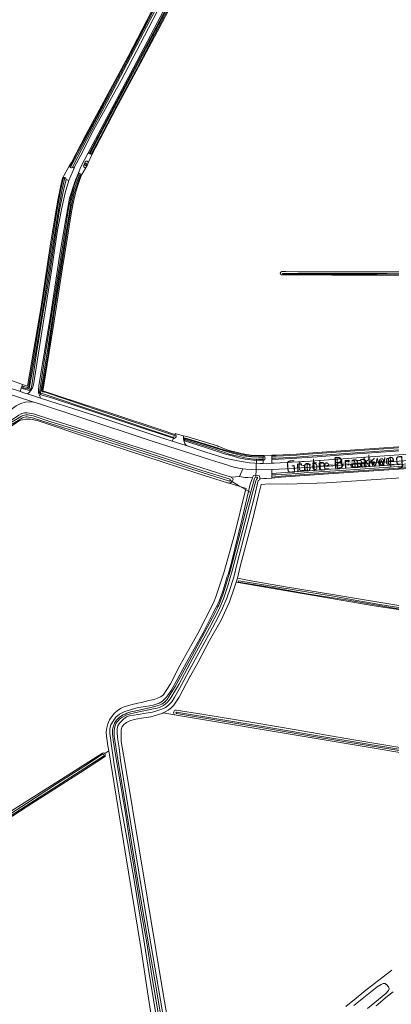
# Model space of a CAD drawing. Header units: metres. Extents: x 200031 to 204075, y 460125 to 464703.
# Tile 32 of 178: x 201380 to 201567, y 461994 to 462490. Entities that reach past the tile are written whole.
import ezdxf
from ezdxf.enums import TextEntityAlignment as Align

# ---------------------------------------------------------------- set-up
doc = ezdxf.new("R2010")
doc.units = ezdxf.units.M
doc.header["$LTSCALE"] = 2
for name, color, linetype, lineweight in [('B-WE-GR-BOUWLAND-GV', 253, 'Continuous', 13), ('B-WE-GR-GRAS-GV', 253, 'Continuous', 13), ('B-WE-KW-KUNSTWERK_DUIKER-G', 253, 'Continuous', 18), ('B-WE-OG-TERREIN_CULTUURSCHEIDING-GV', 253, 'Continuous', 18), ('B-WE-OG-TOPOGRAFIE-T18', 250, 'Continuous', 18), ('B-WE-OG-TOPOGRAFIE-T25_2000', 250, 'Continuous', 18), ('B-WE-OG-TOPOGRAFIE-T25_2500', 250, 'Continuous', 18), ('B-WE-OG-WATER_SLOOT-GV', 253, 'Continuous', 18), ('B-WE-VH-ONVERHARD-GV', 253, 'Continuous', 18), ('B-WE-VH-VERHARDING_ASFALT-GV', 253, 'Continuous', 18), ('B-WE-VH-VERHARDING_HALFVERHARDING-GV', 253, 'Continuous', 18), ('N-WE-KG-BEHEERGRENS-G', 170, 'KG-BG', 35)]:
    doc.layers.add(name, color=color, linetype=linetype, lineweight=lineweight)
doc.styles.add('NLCS-ISO-M1000-T18', font='NLCS-ISO.ttf', dxfattribs={"height": 1.8})
doc.styles.add('NLCS-ISO-M2000-T25', font='NLCS-ISO.ttf', dxfattribs={"height": 5})
doc.styles.add('NLCS-ISO-M2500-T25', font='NLCS-ISO.ttf', dxfattribs={"height": 6.25})
doc.linetypes.add('KG-BG', pattern='A,5.5,-2,[4,NLCS.SHX,S=1,R=0,X=0,Y=0],-2', length=9.5)

msp = doc.modelspace()

# ---------------------------------------------------------------- linework, layer by layer
at = {"layer": 'B-WE-GR-BOUWLAND-GV', "flags": 128}
for points in [[(201457.07, 462499.587), (201440.745, 462468.577), (201428.141, 462445.216), (201415.959, 462422.028), (201414.205, 462417.942), (201413.937, 462417.318), (201413.655, 462416.734), (201413.15, 462415.898), (201410.911, 462412.194), (201410.798, 462412.008), (201410.221, 462410.045), (201408.842, 462406.14), (201408.155, 462403.848), (201407.337, 462400.693), (201406.406, 462396.852), (201405.594, 462392.324), (201403.612, 462379.508), (201401.288, 462365.09), (201396.363, 462333.904), (201391.669, 462304.943), (201391.4, 462303.281)], [(201659.793, 462360.585), (201610.084, 462360.886), (201580.548, 462361.204), (201559.6, 462361.424), (201536.788, 462361.41), (201511.467, 462361.482)], [(201511.667, 462363.197), (201513.766, 462363.2), (201573.596, 462363.075), (201619.27, 462362.856), (201669.348, 462362.575), (201717.894, 462362.294), (201760.265, 462362.2), (201767.152, 462362.233)], [(201391.899, 462302.822), (201399.454, 462300.361), (201427.583, 462291.105), (201450.903, 462283.427), (201457.777, 462280.986), (201458.003, 462281.583), (201459.584, 462281.052), (201462.249, 462280.409), (201463.918, 462280.006), (201479.327, 462275.264), (201479.459, 462275.224), (201480.491, 462274.747), (201481.12, 462274.457), (201481.402, 462274.327), (201485.138, 462272.982), (201490.069, 462271.787), (201492.908, 462271.04), (201496.046, 462270.591), (201499.633, 462270.441), (201501.725, 462270.441), (201502.349, 462270.481), (201506.663, 462270.564), (201508.749, 462270.604), (201512.335, 462270.753), (201515.324, 462270.89), (201519.06, 462271.189), (201522.646, 462271.488), (201548.499, 462273.281), (201592.284, 462276.27)]]:
    msp.add_lwpolyline(points, dxfattribs=at)
at = {"layer": 'B-WE-GR-BOUWLAND-GV'}
for points in [[(201511.467, 462361.482, -0.8315341), (201511.667, 462363.197)], [(201391.4, 462303.281, 0.3761035), (201391.899, 462302.822)]]:
    msp.add_lwpolyline(points, format="xyb", dxfattribs=at)
at = {"layer": 'B-WE-GR-GRAS-GV', "flags": 128}
for points in [[(201381.118, 462306.215), (201383.63, 462305.384), (201390.484, 462345.536), (201395.184, 462377.22), (201398.703, 462398.344), (201400.348, 462406.658), (201401.253, 462410.26), (201404.824, 462416.677), (201405.718, 462418.215), (201412.965, 462432.124), (201434.252, 462471.655), (201453.205, 462508.431), (201453.448, 462508.904), (201443.392, 462518.541), (201425.81, 462535.332), (201407.664, 462552.85), (201396.317, 462563.937), (201382.214, 462577.516), (201369.127, 462590.058), (201358.637, 462600.056)], [(201221.37, 462332.542), (201220.562, 462325.749), (201221.811, 462325.798), (201228.145, 462325.69), (201276.212, 462327.554), (201285.494, 462327.854), (201295.656, 462328.003), (201301.834, 462328.003), (201309.772, 462327.105), (201318.366, 462326.05), (201325.434, 462324.546), (201335.032, 462321.697), (201375.581, 462308.321), (201381.118, 462306.215)], [(201484.255, 462256.707), (201469.469, 462261.377), (201416.056, 462278.901), (201388.553, 462288.028), (201385.148, 462288.838), (201382.557, 462288.676), (201379.527, 462288.009), (201373.354, 462283.745), (201328.358, 462254.892), (201259.465, 462210.124), (201209.056, 462178.438), (201101.682, 462108.645), (201092.412, 462102.62), (201077.033, 462092.623), (201076.292, 462092.154), (201077.307, 462090.551), (201078.571, 462088.554)], [(201608.503, 462266.067), (201532.721, 462261.039), (201511.352, 462259.512), (201506.579, 462259.047), (201503.989, 462258.794), (201502.691, 462258.869), (201500.544, 462259.006), (201500.562, 462258.785), (201500.564, 462258.2), (201499.774, 462257.854), (201497.947, 462249.697), (201488.993, 462215.552), (201487.574, 462209.032), (201486.823, 462207.05), (201485.736, 462203.401), (201484.035, 462198.477), (201481.784, 462193.414), (201479.668, 462188.97), (201476.696, 462183.595), (201465.014, 462162.06), (201460.984, 462154.48), (201457.705, 462148.415), (201456.268, 462146.244), (201454.692, 462144.622), (201453.149, 462143.412), (201451.296, 462142.512), (201449.269, 462141.782), (201446.59, 462141.05), (201443.153, 462140.487), (201439.269, 462139.923), (201434.974, 462139.116), (201433.462, 462138.629), (201432.056, 462137.627), (201430.891, 462136.522), (201430, 462135.556), (201429.077, 462134.143), (201428.739, 462132.629), (201428.747, 462130.325), (201429.069, 462126.99), (201429.702, 462123.038), (201430.413, 462116.679), (201435.688, 462084.752), (201443.741, 462035.985), (201452.665, 461984.092)], [(201448.277, 461988.838), (201444.793, 462010.315), (201441.345, 462031.415), (201437.498, 462055.257), (201434.216, 462074.868), (201430.669, 462094.137), (201427.115, 462115.841), (201425.882, 462124.056), (201425.352, 462127.94), (201425.137, 462130.277), (201425.093, 462132.718), (201425.637, 462134.577), (201426.696, 462136.507), (201428.064, 462138.575), (201430.018, 462140.095), (201432.593, 462141.377), (201436.062, 462142.422), (201439.394, 462143.328), (201443.244, 462143.926), (201446.921, 462144.628), (201449.909, 462145.533), (201451.556, 462146.536), (201453.681, 462148.504), (201455.972, 462152.02), (201459.252, 462157.946), (201463.761, 462166.113), (201472.132, 462181.033), (201477.081, 462191.127), (201479.848, 462196.227), (201481.618, 462201.082), (201482.774, 462204.697), (201483.488, 462207.003), (201484.201, 462209.344), (201484.644, 462210.515), (201486.103, 462215.885), (201491.594, 462237.913), (201495.723, 462255.947), (201496.85, 462259.207), (201494.536, 462259.341), (201493.124, 462259.423), (201490.335, 462259.852), (201486.264, 462259.562)], [(201455.612, 461977.569), (201451.815, 462000), (201448.196, 462021.386), (201439.895, 462072.078), (201433.32, 462111.703), (201430.86, 462126.309), (201430.713, 462128.853), (201430.706, 462130.676), (201430.735, 462132.189), (201431.109, 462133.394), (201432.101, 462134.773), (201433.438, 462135.775), (201435.12, 462136.675), (201437.353, 462137.337), (201441.065, 462137.935), (201445.704, 462138.64), (201449.002, 462139.649), (201451.75, 462140.587), (201451.872, 462140.652), (201452.985, 462141.245), (201454.53, 462142.008), (201455.696, 462142.94), (201456.089, 462143.32), (201457.375, 462144.563), (201459.974, 462148.527), (201465.606, 462159.142), (201465.677, 462159.277), (201469.572, 462166.237), (201475.31, 462177.09), (201481.084, 462187.325), (201485.314, 462196.728), (201487.696, 462203.614), (201488.742, 462206.621), (201489.397, 462208.503), (201490.921, 462215.077), (201496.686, 462237.141), (201499.904, 462250.461), (201501.306, 462255.855), (201505.504, 462256.121), (201514.525, 462255.966), (201534.087, 462256.73), (201604.32, 462261.365)], [(201430.73, 462143.021), (201431.766, 462143.551), (201435.641, 462144.724), (201439.146, 462145.528), (201441.07, 462145.913), (201444.712, 462146.82), (201447.392, 462147.415), (201449.143, 462148.04), (201450.654, 462148.733), (201451.957, 462149.667), (201455.685, 462155.32), (201460.328, 462164.553), (201469.382, 462180.611), (201477.234, 462196.183), (201478.53, 462199.248), (201482.544, 462211.264), (201488.077, 462231.126), (201493.284, 462252.224), (201493.658, 462253.738), (201484.576, 462256.606)], [(201484.576, 462256.606), (201493.658, 462253.738), (201493.284, 462252.224), (201488.077, 462231.126), (201482.544, 462211.264), (201478.53, 462199.248), (201477.234, 462196.183), (201469.382, 462180.611), (201460.328, 462164.553), (201455.685, 462155.32), (201451.957, 462149.667), (201450.654, 462148.733), (201449.143, 462148.04), (201447.392, 462147.415), (201444.712, 462146.82), (201441.07, 462145.913), (201439.146, 462145.528), (201435.641, 462144.724), (201431.766, 462143.551), (201430.73, 462143.021)], [(201558.233, 462194.693), (201488.742, 462206.621), (201487.696, 462203.614), (201485.314, 462196.728), (201481.084, 462187.325), (201475.31, 462177.09), (201469.572, 462166.237), (201465.677, 462159.277), (201465.606, 462159.142), (201459.974, 462148.527), (201457.375, 462144.563), (201456.089, 462143.32), (201455.696, 462142.94), (201454.53, 462142.008), (201452.985, 462141.245), (201451.872, 462140.652), (201457.7, 462139.675)], [(201589.224, 462189.989), (201558.233, 462194.693)], [(201670.6, 462104), (201457.7, 462139.675), (201451.872, 462140.652), (201451.75, 462140.587), (201449.002, 462139.649), (201445.704, 462138.64), (201441.065, 462137.935), (201437.353, 462137.337), (201435.12, 462136.675), (201433.438, 462135.775), (201432.101, 462134.773), (201431.109, 462133.394), (201430.735, 462132.189), (201430.706, 462130.676), (201430.713, 462128.853), (201430.86, 462126.309), (201433.32, 462111.703), (201439.895, 462072.078), (201448.196, 462021.386), (201451.815, 462000), (201455.612, 461977.569)], [(201458.406, 462142.101), (201471.393, 462140.024), (201497.065, 462135.745), (201518.846, 462132.102), (201543.866, 462127.798), (201569.158, 462123.518)], [(201423.334, 462128.934), (201424.128, 462124.015), (201424.543, 462121.474), (201432.851, 462070.608), (201440.803, 462021.359), (201444.121, 462000), (201449.149, 461967.641), (201453.328, 461943.757), (201437.626, 461935.438), (201418.684, 461925.165), (201394.608, 461912.66), (201363.276, 461895.625)], [(201422.506, 462120.158), (201424.543, 462121.474), (201424.128, 462124.015), (201423.334, 462128.934)], [(201170.9, 461957.569), (201170.257, 461957.152), (201174.183, 461951.34), (201252.119, 461835.952), (201266.383, 461843.525), (201291.941, 461857.344), (201334.303, 461879.953), (201363.276, 461895.625), (201394.608, 461912.66), (201418.684, 461925.165), (201437.626, 461935.438), (201453.328, 461943.757), (201449.149, 461967.641), (201444.121, 462000), (201440.803, 462021.359), (201432.851, 462070.608), (201424.543, 462121.474)], [(201424.543, 462121.474), (201422.506, 462120.158)], [(201422.355, 462118.566), (201410.338, 462110.632), (201385.853, 462094.931), (201379.648, 462090.983), (201354.859, 462074.918), (201350.657, 462072.065), (201326.988, 462057.223), (201304.993, 462042.834), (201284.007, 462029.785), (201270.738, 462021.086), (201258.536, 462013.393), (201245.338, 462004.619), (201233.241, 461996.881), (201218.85, 461987.747), (201205.594, 461979.291), (201191.895, 461970.472), (201177.699, 461961.387), (201172.327, 461957.746)], [(201344.207, 462071.427), (201421.392, 462120.401)], [(201567.113, 462010.851), (201562.655, 462007.567), (201558.403, 462004.251), (201553.122, 462000.105), (201552.995, 462000), (201549.18, 461996.824), (201543.933, 461992.678)], [(201543.933, 461992.678), (201549.18, 461996.824), (201552.995, 462000), (201553.122, 462000.105), (201558.403, 462004.251), (201562.655, 462007.567), (201567.113, 462010.851)], [(201547.871, 461993.188), (201552.966, 461997.197), (201559.74, 462002.575), (201561.757, 462003.742), (201562.783, 462004.233), (201563.632, 462004.155), (201564.339, 462003.588), (201564.425, 462003.668), (201565.419, 462002.557), (201565.381, 462002.522), (201565.688, 462001.59), (201565.454, 462000.707), (201563.977, 461999.173), (201554.772, 461991.594)], [(201559.14, 461992.9), (201564.912, 461997.842), (201564.956, 461997.798), (201567.795, 461999.967)]]:
    msp.add_lwpolyline(points, dxfattribs=at)
msp.add_lwpolyline([(201582.714, 462192.819), (201589.531, 462191.726), (201590.982, 462191.493), (201604.491, 462189.324), (201604.693, 462189.291), (201613.932, 462197.014), (201622.77, 462195.678), (201638.368, 462212.922), (201650.278, 462211.294), (201656.921, 462261.683), (201657.261, 462264.261), (201620.198, 462262.413), (201604.32, 462261.365), (201534.087, 462256.73), (201514.525, 462255.966), (201505.504, 462256.121), (201501.306, 462255.855), (201499.904, 462250.461), (201496.686, 462237.141), (201490.921, 462215.077), (201489.397, 462208.503), (201495.316, 462207.425), (201513.519, 462204.224), (201537.26, 462200.356)], close=True, dxfattribs=at)
at = {"layer": 'B-WE-GR-GRAS-GV'}
for points in [[(201484.576, 462256.606, -0.0392177), (201484.255, 462256.707)], [(201487.115, 462258.46, -0.455976), (201484.576, 462256.606)], [(201486.264, 462259.562, -0.1074133), (201487.115, 462258.46)], [(201423.334, 462128.934, -0.2957321), (201430.73, 462143.021)], [(201430.73, 462143.021, 0.2957321), (201423.334, 462128.934)], [(201457.7, 462139.675, -0.6843554), (201458.406, 462142.101)], [(201421.392, 462120.401, -0.2967169), (201422.506, 462120.158)], [(201422.506, 462120.158, -0.4657947), (201422.355, 462118.566)]]:
    msp.add_lwpolyline(points, format="xyb", dxfattribs=at)
at = {"layer": 'B-WE-KW-KUNSTWERK_DUIKER-G', "flags": 128}
for points in [[(201498.95, 462268.659), (201498.746, 462263.962), (201498.542, 462259.264)], [(201485.482, 462257.951), (201490.419, 462254.979), (201495.017, 462252.21), (201495.361, 462252.013)]]:
    msp.add_lwpolyline(points, dxfattribs=at)
at = {"layer": 'B-WE-OG-TERREIN_CULTUURSCHEIDING-GV', "flags": 128}
for points in [[(201477.779, 462529.524), (201486.716, 462533.082), (201501.491, 462538.669), (201506.703, 462540.454), (201506.134, 462542.096), (201501.152, 462539.599), (201493.392, 462536.647), (201486.524, 462534.009), (201479.793, 462531.371), (201473.958, 462528.564), (201469.293, 462525.108), (201466.074, 462521.52), (201463.616, 462516.731), (201455.966, 462502.26), (201436.944, 462465.912), (201416.452, 462427.391), (201414.207, 462423.045), (201414.741, 462422.731), (201427.288, 462446.55), (201440.703, 462471.747), (201446.872, 462483.443)], [(201466.288, 462529.493), (201462.205, 462521.771), (201454.884, 462508.029), (201445.208, 462489.726), (201433.878, 462468.175), (201423.717, 462448.888), (201413.509, 462429.791), (201406.27, 462415.806)], [(201446.872, 462483.443), (201456.283, 462501.398), (201465.631, 462518.754)], [(201406.27, 462415.806), (201407.045, 462415.345), (201407.449, 462416.285), (201410.489, 462421.867), (201417.01, 462434.821), (201430.777, 462459.596), (201442.49, 462482.094), (201455.808, 462507.831)], [(201383.889, 462303.318), (201380.476, 462304.382), (201379.903, 462302.686), (201382.238, 462301.916), (201383.614, 462301.478), (201384.344, 462302.068), (201385.269, 462303.137), (201386.226, 462304.585), (201386.634, 462306.099), (201391.373, 462335.931), (201395.777, 462363.595), (201398.763, 462384.135), (201400.788, 462394.528), (201402.649, 462402.96), (201404.498, 462409.035), (201403.104, 462409.561), (201401.538, 462403.423), (201399.557, 462393.248), (201397.481, 462380.33), (201394.34, 462359.099), (201391.255, 462340.79), (201388.07, 462320.931), (201385.802, 462305.746), (201385.232, 462304.057)], [(201389.667, 462302.444), (201389.762, 462303.418), (201392.236, 462318.97), (201402.69, 462384.996), (201404.24, 462395.004), (201405.605, 462401.186), (201407.015, 462406.276), (201408.652, 462410.76), (201409.647, 462412.859), (201409.325, 462413.034), (201407.408, 462408.445), (201404.722, 462400.148), (201402.803, 462388.793), (201399.808, 462370.969), (201395.241, 462340.828), (201389.386, 462305.766), (201389.085, 462303.357), (201389.159, 462301.879), (201389.61, 462300.849), (201389.957, 462299.99), (201390.153, 462299.395), (201394.813, 462297.911), (201418.087, 462290.43), (201452.344, 462279.07), (201456.496, 462277.705)], [(201456.496, 462277.705), (201457.087, 462279.221), (201443.677, 462283.573), (201411.063, 462294.501), (201396.21, 462299.285), (201390.576, 462301.104)], [(201383.464, 462291.979), (201386.627, 462291.367), (201395.411, 462288.637), (201411.564, 462283.55), (201430.209, 462277.377), (201446.86, 462272.101), (201463.468, 462266.72), (201483.551, 462260.383), (201486.264, 462259.562), (201490.335, 462259.852), (201492.035, 462263.752), (201491.018, 462263.84), (201488.23, 462264.414), (201486.303, 462264.854), (201483.927, 462265.671), (201480.209, 462266.861), (201475.837, 462268.22), (201470.535, 462269.886), (201446.4, 462277.672), (201409.974, 462289.816), (201390.088, 462296.28), (201386.845, 462297.286), (201384.71, 462297.468), (201382.51, 462297.35), (201380.281, 462296.697), (201377.89, 462295.476)], [(201100.31, 462112.185), (201108.293, 462117.34), (201130.764, 462131.722), (201133.158, 462133.241), (201133.827, 462133.666), (201135.994, 462134.966), (201140.501, 462137.566), (201148.216, 462142.854), (201153.07, 462145.975), (201170.84, 462157.243), (201198.404, 462174.752), (201215.913, 462185.934), (201224.407, 462191.387), (201269.655, 462220.433), (201270.797, 462220.983), (201271.996, 462221.56), (201296.786, 462237.943), (201377.052, 462289.344), (201379.218, 462290.852), (201380.786, 462291.62)], [(201463.151, 462279.233), (201463.829, 462279.07), (201479.37, 462274.288), (201480.629, 462273.799), (201481.745, 462273.479), (201488.757, 462271.643), (201494.945, 462270.345), (201502.349, 462270.07), (201502.349, 462270.481), (201501.725, 462270.441), (201499.633, 462270.441), (201496.046, 462270.591), (201492.908, 462271.04), (201490.069, 462271.787), (201485.138, 462272.982), (201481.402, 462274.327), (201481.12, 462274.457), (201480.491, 462274.747), (201479.459, 462275.224), (201479.327, 462275.264), (201463.918, 462280.006), (201462.249, 462280.409)], [(201708.491, 462282.38), (201699.934, 462281.708), (201683.592, 462280.466), (201658.2, 462278.601), (201638.801, 462277.404), (201623.22, 462276.404), (201600.737, 462274.781), (201578.785, 462273.284), (201561.591, 462272.038), (201542.531, 462270.691), (201529.421, 462269.844), (201516.754, 462268.876), (201506.663, 462268.365), (201506.663, 462266.493), (201507.789, 462266.514), (201525.942, 462267.509), (201565.753, 462270.405), (201619.797, 462274.076), (201667.791, 462277.415), (201685.462, 462278.632), (201700.971, 462279.601), (201701.504, 462279.631), (201701.486, 462280.031), (201705.515, 462280.259)], [(201487.949, 462269.866), (201483.358, 462271.173), (201473.806, 462274.35), (201462.648, 462277.794)], [(201463.493, 462275.405), (201473.346, 462272.166), (201483.709, 462268.868), (201490.385, 462267.585), (201495.374, 462266.71), (201500.774, 462266.385), (201502.349, 462266.414), (201502.349, 462268.108), (201498.765, 462268.085)], [(201705.154, 462276.277), (201702.29, 462276.162), (201701.706, 462276.17), (201701.697, 462276.539), (201699.308, 462276.39), (201698.125, 462276.322), (201667.63, 462274.388), (201609.564, 462270.221), (201556.207, 462266.553), (201523.925, 462264.407), (201513.577, 462263.716), (201506.872, 462263.45), (201506.579, 462263.439), (201506.579, 462261.39)], [(201506.579, 462261.39), (201536.432, 462263.569), (201568.442, 462265.667), (201599.697, 462267.868), (201631.112, 462269.953), (201663.463, 462272.189), (201690.569, 462274.115), (201703.677, 462274.896)]]:
    msp.add_lwpolyline(points, dxfattribs=at)
at = {"layer": 'B-WE-OG-TERREIN_CULTUURSCHEIDING-GV'}
for points in [[(201385.232, 462304.057, -0.3710596), (201383.889, 462303.318)], [(201390.576, 462301.104, -0.3132997), (201389.667, 462302.444)], [(201380.786, 462291.62, -0.130918), (201383.464, 462291.979)], [(201462.249, 462280.409, 0.2169337), (201463.493, 462275.405)], [(201462.648, 462277.794, -0.8842153), (201463.151, 462279.233)], [(201498.765, 462268.085, -0.0642798), (201487.949, 462269.866)]]:
    msp.add_lwpolyline(points, format="xyb", dxfattribs=at)
at = {"layer": 'B-WE-OG-WATER_SLOOT-GV', "flags": 128}
for points in [[(201465.578, 462529.655), (201461.953, 462522.875), (201454.438, 462509.014), (201446.867, 462494.521), (201439.982, 462481.166), (201433.244, 462468.234), (201423.531, 462449.988), (201414.974, 462433.991), (201407.302, 462419.485), (201405.669, 462416.43)], [(201405.669, 462416.43), (201407.302, 462419.485), (201414.974, 462433.991), (201423.531, 462449.988), (201433.244, 462468.234), (201439.982, 462481.166), (201446.867, 462494.521), (201454.438, 462509.014), (201461.953, 462522.875), (201465.578, 462529.655)], [(201406.27, 462415.806), (201413.509, 462429.791), (201423.717, 462448.888), (201433.878, 462468.175), (201445.208, 462489.726), (201454.884, 462508.029), (201462.205, 462521.771), (201466.288, 462529.493)], [(201415.374, 462423.064), (201427.259, 462445.686), (201439.863, 462469.047), (201456.186, 462500.055), (201462.713, 462512.258), (201465.493, 462517.209)], [(201465.493, 462517.209), (201462.713, 462512.258), (201456.186, 462500.055), (201439.863, 462469.047), (201427.259, 462445.686), (201415.374, 462423.064)], [(201415.903, 462422.688), (201421.777, 462433.71), (201428.482, 462446.569), (201438.998, 462466), (201447.749, 462482.823), (201454.198, 462494.939), (201461.738, 462509.239), (201466.334, 462517.645)], [(201466.334, 462517.645), (201461.738, 462509.239), (201454.198, 462494.939), (201447.749, 462482.823)], [(201453.8, 462509.584), (201453.701, 462509.394), (201453.448, 462508.904), (201453.205, 462508.431), (201434.252, 462471.655), (201412.965, 462432.124), (201405.718, 462418.215), (201404.824, 462416.677)], [(201405.284, 462416.734), (201409.011, 462423.82), (201418.305, 462440.995), (201425.119, 462453.909), (201431.702, 462466.266), (201439.315, 462480.743), (201445.766, 462493.35), (201453.165, 462507.517), (201453.806, 462508.852)], [(201453.806, 462508.852), (201453.165, 462507.517), (201445.766, 462493.35), (201439.315, 462480.743), (201431.702, 462466.266), (201425.119, 462453.909), (201418.305, 462440.995), (201409.011, 462423.82), (201405.284, 462416.734)], [(201456.283, 462501.398), (201446.872, 462483.443), (201440.703, 462471.747), (201427.288, 462446.55), (201414.741, 462422.731), (201415.091, 462422.525), (201415.959, 462422.028), (201428.141, 462445.216), (201440.745, 462468.577), (201457.07, 462499.587)], [(201447.749, 462482.823), (201438.998, 462466), (201428.482, 462446.569), (201421.777, 462433.71), (201415.903, 462422.688)], [(201412.734, 462418.541), (201412.513, 462418.077), (201411.947, 462417.015), (201411.84, 462416.39)], [(201413.15, 462415.898), (201413.655, 462416.734), (201413.937, 462417.318), (201414.205, 462417.942)], [(201401.253, 462410.26), (201400.348, 462406.658), (201398.703, 462398.344), (201395.184, 462377.22), (201390.484, 462345.536), (201383.63, 462305.384), (201381.118, 462306.215), (201380.778, 462305.274)], [(201384.066, 462304.967), (201387.162, 462322.739), (201389.995, 462340.249), (201392.518, 462356.044), (201395.211, 462373.297), (201398.173, 462392.418), (201400.213, 462404.098), (201401.662, 462409.927)], [(201401.662, 462409.927), (201400.213, 462404.098), (201398.173, 462392.418), (201395.211, 462373.297), (201392.518, 462356.044), (201389.995, 462340.249), (201387.162, 462322.739), (201384.066, 462304.967)], [(201402.297, 462409.769), (201400.854, 462403.963), (201398.819, 462392.311), (201395.857, 462373.197), (201393.165, 462355.942), (201390.641, 462340.145), (201387.808, 462322.631), (201384.707, 462304.831)], [(201384.707, 462304.831), (201387.808, 462322.631), (201390.641, 462340.145), (201393.165, 462355.942), (201395.857, 462373.197), (201398.819, 462392.311), (201400.854, 462403.963), (201402.297, 462409.769)], [(201385.232, 462304.057), (201385.802, 462305.746), (201388.07, 462320.931), (201391.255, 462340.79), (201394.34, 462359.099), (201397.481, 462380.33), (201399.557, 462393.248), (201401.538, 462403.423), (201403.104, 462409.561)], [(201391.4, 462303.281), (201391.669, 462304.943), (201396.363, 462333.904), (201401.288, 462365.09), (201403.612, 462379.508), (201405.594, 462392.324), (201406.406, 462396.852), (201407.337, 462400.693), (201408.155, 462403.848), (201408.842, 462406.14), (201410.221, 462410.045), (201410.798, 462412.008), (201410.911, 462412.194), (201410.394, 462412.463), (201409.647, 462412.859), (201408.652, 462410.76), (201407.015, 462406.276), (201405.605, 462401.186), (201404.24, 462395.004), (201402.69, 462384.996), (201392.236, 462318.97), (201389.762, 462303.418), (201389.667, 462302.444)], [(201407.153, 462404.685), (201409.746, 462411.968)], [(201409.746, 462411.968), (201407.153, 462404.685)], [(201410.292, 462411.778), (201407.9, 462405.118)], [(201407.9, 462405.118), (201410.292, 462411.778)], [(201390.206, 462302.176), (201390.655, 462304.555), (201393.78, 462324.395), (201399.277, 462359.571), (201404.2, 462390.054), (201405.312, 462396.618)], [(201405.312, 462396.618), (201404.2, 462390.054), (201399.277, 462359.571), (201393.78, 462324.395), (201390.655, 462304.555), (201390.206, 462302.176)], [(201405.834, 462396.699), (201404.124, 462386.821), (201400.384, 462363.302), (201397.132, 462342.641), (201393.969, 462321.647), (201391.151, 462304.431), (201390.925, 462303.007)], [(201390.925, 462303.007), (201391.151, 462304.431), (201393.969, 462321.647), (201397.132, 462342.641), (201400.384, 462363.302), (201404.124, 462386.821), (201405.834, 462396.699)], [(201511.467, 462361.482), (201536.788, 462361.41), (201559.6, 462361.424), (201580.548, 462361.204), (201610.084, 462360.886), (201659.793, 462360.585), (201704.709, 462360.97), (201717.888, 462360.894), (201760.267, 462360.8), (201767.098, 462360.833)], [(201767.152, 462362.233), (201760.265, 462362.2), (201717.894, 462362.294), (201669.348, 462362.575), (201619.27, 462362.856), (201573.596, 462363.075), (201513.766, 462363.2), (201511.667, 462363.197)], [(201512.221, 462362.287), (201519.845, 462362.344), (201546.616, 462362.326), (201571.323, 462362.313), (201601.288, 462362.217), (201619.026, 462362.14), (201645.616, 462362.091), (201670.099, 462361.972), (201695.734, 462361.831), (201708.639, 462361.797), (201735.534, 462361.72), (201755.937, 462361.669), (201766.253, 462361.757)], [(201766.253, 462361.757), (201755.937, 462361.669), (201735.534, 462361.72), (201708.639, 462361.797), (201695.734, 462361.831), (201670.099, 462361.972), (201645.616, 462362.091), (201619.026, 462362.14), (201601.288, 462362.217), (201571.323, 462362.313), (201546.616, 462362.326), (201519.845, 462362.344), (201512.221, 462362.287)], [(201766.318, 462361.068), (201750.713, 462361.087), (201739.613, 462361.093), (201725.097, 462361.157), (201711.182, 462361.146), (201703.52, 462361.166), (201683.706, 462361.345), (201660.084, 462361.464), (201636.976, 462361.487), (201616.964, 462361.489), (201597.11, 462361.633), (201564.696, 462361.823), (201545.202, 462361.898), (201512.264, 462361.8)], [(201512.264, 462361.8), (201545.202, 462361.898), (201564.696, 462361.823), (201597.11, 462361.633), (201616.964, 462361.489), (201636.976, 462361.487), (201660.084, 462361.464), (201683.706, 462361.345), (201703.52, 462361.166), (201711.182, 462361.146), (201725.097, 462361.157), (201739.613, 462361.093), (201750.713, 462361.087), (201766.318, 462361.068)], [(201380.778, 462305.274), (201380.476, 462304.382), (201383.889, 462303.318)], [(201383.459, 462304.093), (201381.381, 462304.604)], [(201381.381, 462304.604), (201383.459, 462304.093)], [(201381.537, 462305.24), (201383.634, 462304.724)], [(201383.634, 462304.724), (201381.537, 462305.24)], [(201457.573, 462280.448), (201457.203, 462279.517), (201419.47, 462292.191), (201392.598, 462301.196), (201390.42, 462301.822)], [(201390.42, 462301.822), (201392.598, 462301.196), (201419.47, 462292.191), (201457.203, 462279.517)], [(201390.576, 462301.104), (201396.21, 462299.285), (201411.063, 462294.501), (201443.677, 462283.573), (201457.087, 462279.221), (201457.479, 462279.094)], [(201391.1, 462302.623), (201392.963, 462302.129), (201419.788, 462293.139), (201457.573, 462280.448)], [(201457.203, 462279.517), (201457.573, 462280.448), (201419.788, 462293.139), (201392.963, 462302.129), (201391.1, 462302.623)], [(201458.09, 462280.874), (201457.777, 462280.986), (201450.903, 462283.427), (201427.583, 462291.105), (201399.454, 462300.361), (201391.899, 462302.822)], [(201380.786, 462291.62), (201379.218, 462290.852), (201377.052, 462289.344), (201296.786, 462237.943), (201271.996, 462221.56), (201270.797, 462220.983), (201269.655, 462220.433), (201224.407, 462191.387), (201215.913, 462185.934), (201198.404, 462174.752), (201170.84, 462157.243), (201153.07, 462145.975), (201148.216, 462142.854), (201140.501, 462137.566), (201135.994, 462134.966), (201133.827, 462133.666), (201133.158, 462133.241), (201130.764, 462131.722), (201108.293, 462117.34), (201100.31, 462112.185)], [(201100.405, 462110.271), (201118.054, 462121.568), (201145.511, 462139.222), (201174.313, 462157.697), (201210.465, 462180.927), (201239.867, 462199.877), (201270.512, 462219.618), (201292.875, 462233.936), (201316.917, 462249.356), (201344.56, 462267.165), (201373.754, 462286.034), (201380.635, 462290.201)], [(201380.635, 462290.201), (201373.754, 462286.034), (201344.56, 462267.165), (201316.917, 462249.356), (201292.875, 462233.936), (201270.512, 462219.618), (201239.867, 462199.877), (201210.465, 462180.927), (201174.313, 462157.697), (201145.511, 462139.222), (201118.054, 462121.568), (201100.405, 462110.271)], [(201486.264, 462259.562), (201483.551, 462260.383), (201463.468, 462266.72), (201446.86, 462272.101), (201430.209, 462277.377), (201411.564, 462283.55), (201395.411, 462288.637), (201386.627, 462291.367), (201383.464, 462291.979)], [(201485.302, 462257.576), (201471.042, 462262.049), (201445.142, 462270.475), (201416.333, 462279.884), (201395.057, 462286.563), (201386.196, 462289.477), (201383.489, 462289.962)], [(201383.489, 462289.962), (201386.196, 462289.477), (201395.057, 462286.563), (201416.333, 462279.884), (201445.142, 462270.475), (201471.042, 462262.049), (201485.302, 462257.576)], [(201383.589, 462290.906), (201386.428, 462290.396), (201395.347, 462287.464), (201416.622, 462280.785), (201445.435, 462271.374), (201471.33, 462262.951), (201485.585, 462258.479)], [(201485.585, 462258.479), (201471.33, 462262.951), (201445.435, 462271.374), (201416.622, 462280.785), (201395.347, 462287.464), (201386.428, 462290.396), (201383.589, 462290.906)], [(201381.108, 462289.381), (201374.256, 462285.232), (201345.073, 462266.37), (201317.428, 462248.56), (201293.386, 462233.14), (201271.024, 462218.822), (201240.379, 462199.081), (201210.977, 462180.132), (201174.824, 462156.9), (201146.022, 462138.426), (201118.565, 462120.772), (201100.915, 462109.474)], [(201100.915, 462109.474), (201118.565, 462120.772), (201146.022, 462138.426), (201174.824, 462156.9), (201210.977, 462180.132), (201240.379, 462199.081), (201271.024, 462218.822), (201293.386, 462233.14), (201317.428, 462248.56), (201345.073, 462266.37), (201374.256, 462285.232), (201381.108, 462289.381)], [(201101.682, 462108.645), (201209.056, 462178.438), (201259.465, 462210.124), (201328.358, 462254.892), (201373.354, 462283.745), (201379.527, 462288.009), (201382.557, 462288.676), (201385.148, 462288.838), (201388.553, 462288.028), (201416.056, 462278.901), (201469.469, 462261.377), (201484.255, 462256.707)], [(201711.749, 462286.374), (201711.235, 462285.983), (201709.74, 462284.788), (201702.866, 462284.19), (201691.808, 462283.294), (201674.025, 462281.949), (201665.507, 462281.351), (201650.414, 462280.305), (201638.011, 462279.408), (201592.284, 462276.27), (201548.499, 462273.281), (201522.646, 462271.488), (201519.06, 462271.189), (201515.324, 462270.89), (201512.335, 462270.753), (201508.749, 462270.604), (201506.663, 462270.564), (201506.663, 462270.031)], [(201506.663, 462270.031), (201508.749, 462270.071), (201512.335, 462270.219), (201515.324, 462270.357), (201519.06, 462270.656), (201522.646, 462270.955), (201548.499, 462272.748), (201592.284, 462275.737), (201633.113, 462278.539), (201647.599, 462279.433), (201667.739, 462280.713), (201684.709, 462281.949), (201699.852, 462283.019), (201709.051, 462283.789)], [(201462.648, 462277.794), (201473.806, 462274.35), (201483.358, 462271.173), (201487.949, 462269.866)], [(201502.637, 462270.059), (201502.349, 462270.07), (201494.945, 462270.345), (201488.757, 462271.643), (201481.745, 462273.479), (201480.629, 462273.799), (201479.37, 462274.288), (201463.829, 462279.07), (201463.151, 462279.233)], [(201703.677, 462274.896), (201690.569, 462274.115), (201663.463, 462272.189), (201631.112, 462269.953), (201599.697, 462267.868), (201568.442, 462265.667), (201536.432, 462263.569), (201506.579, 462261.39), (201506.579, 462260.741), (201508.679, 462260.673), (201513.979, 462261.021), (201519.503, 462261.418), (201524.664, 462261.814), (201541.485, 462262.853), (201560.705, 462264.194), (201579.75, 462265.488), (201601.509, 462267.082), (201617.115, 462268.062), (201646.497, 462270.137), (201668.996, 462271.86), (201677.577, 462272.402), (201695.334, 462273.442), (201703.816, 462274.025)], [(201592.284, 462275.737), (201548.499, 462272.748), (201522.646, 462270.955), (201519.06, 462270.656), (201515.324, 462270.357), (201512.335, 462270.219), (201508.749, 462270.071), (201506.663, 462270.031), (201506.663, 462269.03), (201508.779, 462269.071), (201512.379, 462269.22), (201515.387, 462269.359), (201519.141, 462269.659), (201522.722, 462269.958), (201548.568, 462271.75), (201592.352, 462274.739)], [(201592.352, 462274.739), (201548.568, 462271.75), (201522.722, 462269.958), (201519.141, 462269.659), (201515.387, 462269.359), (201512.379, 462269.22), (201508.779, 462269.071), (201506.663, 462269.03), (201506.663, 462268.365), (201516.754, 462268.876), (201529.421, 462269.844), (201542.531, 462270.691), (201561.591, 462272.038), (201578.785, 462273.284)], [(201703.816, 462274.025), (201695.334, 462273.442), (201677.577, 462272.402), (201668.996, 462271.86), (201646.497, 462270.137), (201617.115, 462268.062), (201601.509, 462267.082), (201579.75, 462265.488), (201560.705, 462264.194), (201541.485, 462262.853), (201524.664, 462261.814), (201519.503, 462261.418), (201513.979, 462261.021), (201508.679, 462260.673), (201506.579, 462260.741)], [(201506.579, 462260.741), (201506.579, 462259.56), (201511.352, 462260.026), (201532.721, 462261.553), (201608.503, 462266.581), (201646.933, 462269.275), (201674.049, 462271.25), (201679.454, 462271.678), (201681.485, 462271.839), (201686.53, 462272.238), (201704.526, 462273.189), (201706.107, 462272.838)], [(201498.765, 462268.085), (201502.349, 462268.108), (201502.663, 462268.11)], [(201452.665, 461984.092), (201443.741, 462035.985), (201435.688, 462084.752), (201430.413, 462116.679), (201429.702, 462123.038), (201429.069, 462126.99), (201428.747, 462130.325), (201428.739, 462132.629), (201429.077, 462134.143), (201430, 462135.556), (201430.891, 462136.522), (201432.056, 462137.627), (201433.462, 462138.629), (201434.974, 462139.116), (201439.269, 462139.923), (201443.153, 462140.487), (201446.59, 462141.05), (201449.269, 462141.782), (201451.296, 462142.512), (201453.149, 462143.412), (201454.692, 462144.622), (201456.268, 462146.244), (201457.705, 462148.415), (201460.984, 462154.48), (201465.014, 462162.06), (201476.696, 462183.595), (201479.668, 462188.97), (201481.784, 462193.414), (201484.035, 462198.477), (201485.736, 462203.401), (201486.823, 462207.05), (201487.574, 462209.032), (201488.993, 462215.552), (201497.947, 462249.697), (201499.774, 462257.854), (201500.564, 462258.2), (201500.562, 462258.785), (201500.544, 462259.006), (201500.453, 462260.126), (201497.461, 462260.321), (201496.914, 462259.391), (201496.85, 462259.207), (201495.723, 462255.947), (201491.594, 462237.913), (201486.103, 462215.885), (201484.644, 462210.515), (201484.201, 462209.344), (201483.488, 462207.003), (201482.774, 462204.697), (201481.618, 462201.082), (201479.848, 462196.227), (201477.081, 462191.127), (201472.132, 462181.033), (201463.761, 462166.113), (201459.252, 462157.946), (201455.972, 462152.02), (201453.681, 462148.504), (201451.556, 462146.536), (201449.909, 462145.533), (201446.921, 462144.628), (201443.244, 462143.926), (201439.394, 462143.328), (201436.062, 462142.422), (201432.593, 462141.377), (201430.018, 462140.095), (201428.064, 462138.575), (201426.696, 462136.507), (201425.637, 462134.577), (201425.093, 462132.718), (201425.137, 462130.277), (201425.352, 462127.94), (201425.882, 462124.056), (201427.115, 462115.841), (201430.669, 462094.137)], [(201481.959, 462200.201), (201485.669, 462212.189), (201489.299, 462226.363), (201493.693, 462243.628), (201497.923, 462258.878)], [(201497.923, 462258.878), (201493.693, 462243.628), (201489.299, 462226.363), (201485.669, 462212.189), (201481.959, 462200.201)], [(201498.594, 462257.66), (201496.74, 462250.879), (201490.724, 462227.55), (201486.749, 462212.275), (201484.363, 462204.156)], [(201484.363, 462204.156), (201486.749, 462212.275), (201490.724, 462227.55), (201496.74, 462250.879), (201498.594, 462257.66)], [(201498.47, 462259.404), (201499.188, 462259.499)], [(201499.188, 462259.499), (201498.47, 462259.404)], [(201658.155, 462179.726), (201627.013, 462185.102), (201604.427, 462188.944), (201604.491, 462189.324), (201590.982, 462191.493), (201589.531, 462191.726), (201582.714, 462192.819), (201537.26, 462200.356), (201513.519, 462204.224), (201495.316, 462207.425), (201489.397, 462208.503), (201488.742, 462206.621), (201558.233, 462194.693), (201589.224, 462189.989), (201590.526, 462189.747), (201594.076, 462189.009), (201626.731, 462183.455), (201657.726, 462178.104)], [(201490.015, 462207.297), (201508.668, 462204.202), (201526.16, 462201.293), (201538.66, 462199.259), (201549.456, 462197.339), (201560.945, 462195.355), (201578.941, 462192.447), (201599.827, 462189.005), (201614.231, 462186.655), (201631.75, 462183.713), (201650.016, 462180.516), (201657.836, 462179.316)], [(201657.836, 462179.316), (201650.016, 462180.516), (201631.75, 462183.713), (201614.231, 462186.655), (201599.827, 462189.005), (201578.941, 462192.447), (201560.945, 462195.355), (201549.456, 462197.339), (201538.66, 462199.259), (201526.16, 462201.293), (201508.668, 462204.202), (201490.015, 462207.297)], [(201657.791, 462178.759), (201641.085, 462181.288), (201611.249, 462186.426), (201587.437, 462190.504), (201569.375, 462193.222), (201544.069, 462197.614), (201524.381, 462200.748), (201506.749, 462203.906), (201490.099, 462206.499)], [(201490.099, 462206.499), (201506.749, 462203.906), (201524.381, 462200.748), (201544.069, 462197.614), (201569.375, 462193.222), (201587.437, 462190.504), (201611.249, 462186.426), (201641.085, 462181.288), (201657.791, 462178.759)], [(201454.688, 462148.523), (201457.907, 462154.038), (201465.141, 462167.134), (201472.761, 462181.244), (201478.061, 462191.234), (201479.097, 462193.341)], [(201479.097, 462193.341), (201478.061, 462191.234), (201472.761, 462181.244), (201465.141, 462167.134), (201457.907, 462154.038), (201454.688, 462148.523)], [(201479.795, 462192.347), (201475.208, 462183.623), (201466.932, 462168.256), (201459.793, 462154.99), (201455.714, 462148.166)], [(201455.714, 462148.166), (201459.793, 462154.99), (201466.932, 462168.256), (201475.208, 462183.623), (201479.795, 462192.347)], [(201447.887, 462142.791), (201438.961, 462140.965), (201435.36, 462140.1)], [(201435.36, 462140.1), (201438.961, 462140.965), (201447.887, 462142.791)], [(201436.73, 462141.434), (201444.988, 462143.22), (201449.593, 462144.414)], [(201449.593, 462144.414), (201444.988, 462143.22), (201436.73, 462141.434)], [(201671.427, 462106.119), (201652.901, 462109.354), (201631.633, 462113.011), (201613.588, 462116.161), (201593.96, 462119.375), (201569.158, 462123.518), (201543.866, 462127.798), (201518.846, 462132.102), (201497.065, 462135.745), (201471.393, 462140.024), (201458.406, 462142.101)], [(201458.679, 462140.995), (201481.048, 462137.307), (201502.253, 462133.797), (201527.793, 462129.42), (201554.223, 462125.076), (201573.83, 462121.805), (201598.976, 462117.517), (201622.48, 462113.513), (201652.806, 462108.498), (201670.384, 462105.593)], [(201670.384, 462105.593), (201652.806, 462108.498), (201622.48, 462113.513), (201598.976, 462117.517), (201573.83, 462121.805), (201554.223, 462125.076), (201527.793, 462129.42), (201502.253, 462133.797), (201481.048, 462137.307), (201458.679, 462140.995)], [(201457.7, 462139.675), (201670.6, 462104)], [(201670.27, 462104.906), (201652.692, 462107.81), (201622.365, 462112.826), (201598.859, 462116.83), (201573.714, 462121.118), (201554.109, 462124.389), (201527.678, 462128.733), (201502.138, 462133.11), (201480.935, 462136.62), (201458.566, 462140.307)], [(201458.566, 462140.307), (201480.935, 462136.62), (201502.138, 462133.11), (201527.678, 462128.733), (201554.109, 462124.389), (201573.714, 462121.118), (201598.859, 462116.83), (201622.365, 462112.826), (201652.692, 462107.81), (201670.27, 462104.906)], [(201455.084, 461952.48), (201453.847, 461961.412), (201451.826, 461974.036), (201449.379, 461989.422), (201446.155, 462008.137), (201443.644, 462024.653), (201440.55, 462042.288), (201437.17, 462063.562), (201435.189, 462075.256), (201433.083, 462089.09), (201430.738, 462102.863), (201427.591, 462121.444), (201426.717, 462127.113), (201426.444, 462130.098)], [(201426.444, 462130.098), (201426.717, 462127.113), (201427.591, 462121.444), (201430.738, 462102.863), (201433.083, 462089.09), (201435.189, 462075.256), (201437.17, 462063.562), (201440.55, 462042.288), (201443.644, 462024.653), (201446.155, 462008.137), (201449.379, 461989.422), (201451.826, 461974.036), (201453.847, 461961.412), (201455.084, 461952.48)], [(201427.423, 462127.759), (201429.503, 462115.202), (201433.81, 462089.157), (201435.987, 462075.294), (201439.355, 462054.68), (201442.751, 462034.887), (201445.028, 462021.107), (201447.665, 462005.824), (201450.459, 461989.864), (201452.646, 461974.77), (201455.43, 461958.845), (201456.375, 461952.655)], [(201435.987, 462075.294), (201433.81, 462089.157), (201429.503, 462115.202), (201427.423, 462127.759)], [(201421.392, 462120.401), (201344.207, 462071.427), (201287.229, 462034.941), (201236.916, 462002.454), (201179.771, 461966.301), (201170.276, 461960.019)], [(201421.378, 462119.836), (201412.067, 462113.62), (201398.301, 462104.833), (201383.058, 462094.973), (201363.072, 462082.204), (201352.235, 462075.363), (201332.053, 462062.06), (201313.82, 462050.487), (201304.402, 462044.594), (201295.964, 462039.347), (201281.629, 462029.95), (201270.095, 462022.461), (201261.675, 462017.208), (201252.797, 462011.456), (201238.478, 462002.236), (201226.598, 461994.589), (201215.92, 461987.715), (201204.117, 461980.248), (201192.583, 461973.016), (201183.798, 461967.235), (201171.528, 461959.401)], [(201421.973, 462118.769), (201282.181, 462029.019), (201270.612, 462021.806), (201259.119, 462014.567), (201247.913, 462007.269), (201239.339, 462001.822), (201230.553, 461996.123), (201221.561, 461990.391), (201213.141, 461984.952), (201203.898, 461979.1), (201196.115, 461974.152), (201186.58, 461967.868), (201179.522, 461963.291), (201173.597, 461959.395), (201172.19, 461958.543)], [(201172.19, 461958.543), (201173.597, 461959.395), (201179.522, 461963.291), (201186.58, 461967.868), (201196.115, 461974.152), (201203.898, 461979.1), (201213.141, 461984.952), (201221.561, 461990.391), (201230.553, 461996.123), (201239.339, 462001.822), (201247.913, 462007.269), (201259.119, 462014.567), (201270.612, 462021.806), (201282.181, 462029.019), (201421.973, 462118.769)], [(201284.007, 462029.785), (201304.993, 462042.834), (201326.988, 462057.223), (201350.657, 462072.065), (201354.859, 462074.918), (201379.648, 462090.983), (201385.853, 462094.931), (201410.338, 462110.632), (201422.355, 462118.566)], [(201352.235, 462075.363), (201363.072, 462082.204), (201383.058, 462094.973), (201398.301, 462104.833), (201412.067, 462113.62), (201421.378, 462119.836)], [(201430.669, 462094.137), (201434.216, 462074.868), (201437.498, 462055.257), (201441.345, 462031.415), (201444.793, 462010.315), (201448.277, 461988.838), (201451.699, 461969.106), (201453.913, 461953.147), (201454.022, 461951.531)], [(201456.375, 461952.655), (201455.43, 461958.845), (201452.646, 461974.77), (201450.459, 461989.864), (201447.665, 462005.824), (201445.028, 462021.107), (201442.751, 462034.887), (201439.355, 462054.68), (201435.987, 462075.294)]]:
    msp.add_lwpolyline(points, dxfattribs=at)
at = {"layer": 'B-WE-OG-WATER_SLOOT-GV'}
for points in [[(201414.205, 462417.942, 0.7373992), (201412.734, 462418.541)], [(201415.903, 462422.688, -0.6611131), (201415.374, 462423.064)], [(201415.374, 462423.064, 0.6611131), (201415.903, 462422.688)], [(201404.824, 462416.677, 0.8039363), (201406.27, 462415.806)], [(201405.669, 462416.43, -0.9073706), (201405.284, 462416.734)], [(201405.284, 462416.734, 0.9073706), (201405.669, 462416.43)], [(201411.84, 462416.39, 0.7169664), (201413.15, 462415.898)], [(201403.104, 462409.561, 0.6951188), (201401.253, 462410.26)], [(201401.662, 462409.927, -0.6386286), (201402.297, 462409.769)], [(201402.297, 462409.769, 0.6386286), (201401.662, 462409.927)], [(201409.746, 462411.968, -0.5678364), (201410.292, 462411.778)], [(201410.292, 462411.778, 0.5678364), (201409.746, 462411.968)], [(201405.312, 462396.618, -0.0387885), (201407.153, 462404.685)], [(201407.153, 462404.685, 0.0387885), (201405.312, 462396.618)], [(201407.9, 462405.118, 0.0258252), (201405.834, 462396.699)], [(201405.834, 462396.699, -0.0258252), (201407.9, 462405.118)], [(201511.667, 462363.197, 0.8315341), (201511.467, 462361.482)], [(201512.264, 462361.8, -1.2418765), (201512.221, 462362.287)], [(201512.221, 462362.287, 1.2418765), (201512.264, 462361.8)], [(201381.381, 462304.604, -0.6948177), (201381.537, 462305.24)], [(201381.537, 462305.24, 0.6948177), (201381.381, 462304.604)], [(201384.707, 462304.831, -0.4355218), (201383.459, 462304.093)], [(201383.459, 462304.093, 0.4355218), (201384.707, 462304.831)], [(201383.634, 462304.724, 0.4422702), (201384.066, 462304.967)], [(201384.066, 462304.967, -0.4422702), (201383.634, 462304.724)], [(201383.889, 462303.318, 0.3710596), (201385.232, 462304.057)], [(201389.667, 462302.444, 0.3132997), (201390.576, 462301.104)], [(201390.42, 462301.822, -0.3988315), (201390.206, 462302.176)], [(201390.206, 462302.176, 0.3988315), (201390.42, 462301.822)], [(201390.925, 462303.007, 0.2590802), (201391.1, 462302.623)], [(201391.1, 462302.623, -0.2590802), (201390.925, 462303.007)], [(201391.899, 462302.822, -0.3761035), (201391.4, 462303.281)], [(201380.635, 462290.201, -0.1461438), (201383.589, 462290.906)], [(201383.589, 462290.906, 0.1461438), (201380.635, 462290.201)], [(201383.464, 462291.979, 0.130918), (201380.786, 462291.62)], [(201383.489, 462289.962, 0.1441832), (201381.108, 462289.381)], [(201381.108, 462289.381, -0.1441832), (201383.489, 462289.962)], [(201457.479, 462279.094, 0.7029097), (201458.09, 462280.874)], [(201463.151, 462279.233, 0.8842153), (201462.648, 462277.794)], [(201487.949, 462269.866, 0.0642798), (201498.765, 462268.085)], [(201502.663, 462268.11, 0.612591), (201502.637, 462270.059)], [(201484.255, 462256.707, 0.0392177), (201484.576, 462256.606)], [(201484.576, 462256.606, 0.455976), (201487.115, 462258.46)], [(201485.585, 462258.479, -0.6690521), (201485.302, 462257.576)], [(201485.302, 462257.576, 0.6690521), (201485.585, 462258.479)], [(201487.115, 462258.46, 0.1074133), (201486.264, 462259.562)], [(201497.923, 462258.878, -0.2430793), (201498.47, 462259.404)], [(201498.47, 462259.404, 0.2430793), (201497.923, 462258.878)], [(201499.283, 462258.772, 0.1524966), (201498.594, 462257.66)], [(201498.594, 462257.66, -0.1524966), (201499.283, 462258.772)], [(201499.188, 462259.499, -0.684362), (201499.283, 462258.772)], [(201499.283, 462258.772, 0.684362), (201499.188, 462259.499)], [(201490.099, 462206.499, -0.9906247), (201490.015, 462207.297)], [(201490.015, 462207.297, 0.9906247), (201490.099, 462206.499)], [(201479.097, 462193.341, 0.0256856), (201481.959, 462200.201)], [(201481.959, 462200.201, -0.0256856), (201479.097, 462193.341)], [(201484.363, 462204.156, -0.0378384), (201479.795, 462192.347)], [(201479.795, 462192.347, 0.0378384), (201484.363, 462204.156)], [(201449.593, 462144.414, 0.0995103), (201452.629, 462146.116)], [(201452.629, 462146.116, -0.0995103), (201449.593, 462144.414)], [(201455.714, 462148.166, -0.0873533), (201452.106, 462144.343)], [(201452.106, 462144.343, 0.0873533), (201455.714, 462148.166)], [(201452.629, 462146.116, 0.0643411), (201454.688, 462148.523)], [(201454.688, 462148.523, -0.0643411), (201452.629, 462146.116)], [(201432.739, 462140.077, -0.0417171), (201436.73, 462141.434)], [(201436.73, 462141.434, 0.0417171), (201432.739, 462140.077)], [(201452.106, 462144.343, -0.0906899), (201447.887, 462142.791)], [(201447.887, 462142.791, 0.0906899), (201452.106, 462144.343)], [(201458.406, 462142.101, 0.6843554), (201457.7, 462139.675)], [(201458.566, 462140.307, -0.7649492), (201458.679, 462140.995)], [(201458.679, 462140.995, 0.7649492), (201458.566, 462140.307)], [(201427.061, 462134.498, -0.1246436), (201429.244, 462137.849)], [(201429.244, 462137.849, 0.1246436), (201427.061, 462134.498)], [(201428.813, 462136.216, 0.1124639), (201427.439, 462132.775)], [(201427.439, 462132.775, -0.1124639), (201428.813, 462136.216)], [(201431.372, 462138.541, 0.0822777), (201428.813, 462136.216)], [(201428.813, 462136.216, -0.0822777), (201431.372, 462138.541)], [(201429.244, 462137.849, -0.1040135), (201432.739, 462140.077)], [(201432.739, 462140.077, 0.1040135), (201429.244, 462137.849)], [(201435.36, 462140.1, 0.0533025), (201431.372, 462138.541)], [(201431.372, 462138.541, -0.0533025), (201435.36, 462140.1)], [(201426.444, 462130.098, -0.1311704), (201427.061, 462134.498)], [(201427.061, 462134.498, 0.1311704), (201426.444, 462130.098)], [(201427.439, 462132.775, 0.0809427), (201427.423, 462127.759)], [(201427.423, 462127.759, -0.0809427), (201427.439, 462132.775)], [(201421.378, 462119.836, -0.8615049), (201421.973, 462118.769)], [(201421.973, 462118.769, 0.8615049), (201421.378, 462119.836)], [(201422.506, 462120.158, 0.2967169), (201421.392, 462120.401)], [(201422.355, 462118.566, 0.4657947), (201422.506, 462120.158)]]:
    msp.add_lwpolyline(points, format="xyb", dxfattribs=at)
at = {"layer": 'B-WE-OG-WATER_SLOOT-GV', "flags": 128}
for points in [[(201413.537, 462417.531), (201413.114, 462416.655), (201412.727, 462416.599), (201412.392, 462416.778), (201412.94, 462417.849)], [(201413.114, 462416.655), (201413.537, 462417.531), (201412.94, 462417.849), (201412.392, 462416.778), (201412.727, 462416.599)], [(201502.349, 462269.593), (201502.349, 462268.609), (201502.1, 462268.593), (201499.955, 462268.593), (201496.297, 462268.746), (201493.052, 462269.21), (201490.167, 462269.969), (201485.193, 462271.175), (201481.437, 462272.527), (201480.353, 462272.838), (201479.041, 462273.342), (201463.564, 462278.105), (201462.834, 462278.281), (201463.045, 462278.914), (201470.352, 462276.697), (201477.49, 462274.554), (201484.516, 462272.236), (201487.484, 462271.371), (201492.04, 462270.33), (201493.573, 462270.036), (201496.389, 462269.743), (201499.976, 462269.593)], [(201502.349, 462268.609), (201502.349, 462269.593), (201499.976, 462269.593), (201496.389, 462269.743), (201493.573, 462270.036), (201492.04, 462270.33), (201487.484, 462271.371), (201484.516, 462272.236), (201477.49, 462274.554), (201470.352, 462276.697), (201463.045, 462278.914), (201462.834, 462278.281), (201463.564, 462278.105), (201479.041, 462273.342), (201480.353, 462272.838), (201481.437, 462272.527), (201485.193, 462271.175), (201490.167, 462269.969), (201493.052, 462269.21), (201496.297, 462268.746), (201499.955, 462268.593), (201502.1, 462268.593)], [(201506.579, 462259.047), (201511.352, 462259.512), (201532.721, 462261.039), (201608.503, 462266.067), (201646.933, 462268.761), (201674.049, 462270.736), (201679.356, 462271.156), (201679.454, 462271.678), (201674.049, 462271.25), (201646.933, 462269.275), (201608.503, 462266.581), (201532.721, 462261.553), (201511.352, 462260.026), (201506.579, 462259.56)]]:
    msp.add_lwpolyline(points, close=True, dxfattribs=at)
at = {"layer": 'B-WE-VH-ONVERHARD-GV', "flags": 128}
for points in [[(201414.205, 462417.942), (201415.959, 462422.028), (201415.091, 462422.525), (201414.741, 462422.731), (201414.207, 462423.045), (201410.545, 462415.953), (201409.325, 462413.034), (201409.647, 462412.859), (201410.394, 462412.463), (201410.911, 462412.194), (201413.15, 462415.898)], [(201411.84, 462416.39), (201411.947, 462417.015), (201412.513, 462418.077), (201412.734, 462418.541)], [(201404.824, 462416.677), (201401.253, 462410.26)], [(201403.104, 462409.561), (201404.498, 462409.035), (201404.891, 462410.327), (201407.045, 462415.345)], [(201407.045, 462415.345), (201406.27, 462415.806)], [(201375.303, 462306.299), (201374.946, 462306.407), (201374.327, 462304.526), (201379.516, 462302.814), (201379.903, 462302.686), (201380.476, 462304.382), (201380.778, 462305.274), (201381.118, 462306.215), (201375.581, 462308.321)], [(201458.003, 462281.583), (201457.777, 462280.986), (201458.09, 462280.874)], [(201462.249, 462280.409), (201459.584, 462281.052), (201458.003, 462281.583)], [(201457.479, 462279.094), (201457.087, 462279.221), (201456.496, 462277.705), (201463.493, 462275.405)], [(201502.663, 462268.11), (201502.349, 462268.108), (201502.349, 462266.414), (201506.663, 462266.493), (201506.663, 462268.365), (201506.663, 462269.03), (201506.663, 462270.031), (201506.663, 462270.564), (201502.349, 462270.481), (201502.349, 462270.07)], [(201502.349, 462270.07), (201502.637, 462270.059)]]:
    msp.add_lwpolyline(points, dxfattribs=at)
at = {"layer": 'B-WE-VH-ONVERHARD-GV'}
for points in [[(201412.734, 462418.541, -0.7373992), (201414.205, 462417.942)], [(201406.27, 462415.806, -0.8039363), (201404.824, 462416.677)], [(201413.15, 462415.898, -0.7169664), (201411.84, 462416.39)], [(201401.253, 462410.26, -0.6951188), (201403.104, 462409.561)], [(201458.09, 462280.874, -0.7029097), (201457.479, 462279.094)], [(201463.493, 462275.405, -0.2169337), (201462.249, 462280.409)], [(201502.637, 462270.059, -0.612591), (201502.663, 462268.11)]]:
    msp.add_lwpolyline(points, format="xyb", dxfattribs=at)
at = {"layer": 'B-WE-VH-ONVERHARD-GV', "flags": 128}
msp.add_lwpolyline([(201496.85, 462259.207), (201496.914, 462259.391), (201497.461, 462260.321), (201500.453, 462260.126), (201500.544, 462259.006), (201502.691, 462258.869), (201503.989, 462258.794), (201506.579, 462259.047), (201506.579, 462259.56), (201506.579, 462260.741), (201506.579, 462261.39), (201506.579, 462263.439), (201499.72, 462263.184), (201496.487, 462263.309), (201493.701, 462263.609), (201492.035, 462263.752), (201490.335, 462259.852), (201493.124, 462259.423), (201494.536, 462259.341)], close=True, dxfattribs=at)
at = {"layer": 'B-WE-VH-VERHARDING_ASFALT-GV', "flags": 128}
for points in [[(201378.551, 462299.996), (201386.845, 462297.286), (201390.088, 462296.28), (201409.974, 462289.816), (201446.4, 462277.672), (201470.535, 462269.886), (201475.837, 462268.22), (201480.209, 462266.861), (201483.927, 462265.671), (201486.303, 462264.854), (201488.23, 462264.414), (201491.018, 462263.84), (201492.035, 462263.752), (201493.701, 462263.609), (201496.487, 462263.309), (201499.72, 462263.184), (201506.579, 462263.439), (201506.872, 462263.45), (201513.577, 462263.716), (201523.925, 462264.407), (201556.207, 462266.553), (201609.564, 462270.221)], [(201379.903, 462302.686), (201379.516, 462302.814)], [(201619.797, 462274.076), (201565.753, 462270.405), (201525.942, 462267.509), (201507.789, 462266.514), (201506.663, 462266.493), (201502.349, 462266.414), (201500.774, 462266.385), (201495.374, 462266.71), (201490.385, 462267.585), (201483.709, 462268.868), (201473.346, 462272.166), (201463.493, 462275.405), (201456.496, 462277.705), (201452.344, 462279.07), (201418.087, 462290.43), (201394.813, 462297.911), (201390.153, 462299.395), (201383.614, 462301.478), (201382.238, 462301.916), (201379.903, 462302.686)]]:
    msp.add_lwpolyline(points, dxfattribs=at)
at = {"layer": 'B-WE-VH-VERHARDING_HALFVERHARDING-GV', "flags": 128}
msp.add_lwpolyline([(201455.808, 462507.831), (201442.49, 462482.094), (201430.777, 462459.596), (201417.01, 462434.821), (201410.489, 462421.867), (201407.449, 462416.285), (201407.045, 462415.345), (201404.891, 462410.327), (201404.498, 462409.035), (201402.649, 462402.96), (201400.788, 462394.528), (201398.763, 462384.135), (201395.777, 462363.595), (201391.373, 462335.931), (201386.634, 462306.099), (201386.226, 462304.585), (201385.269, 462303.137), (201384.344, 462302.068), (201383.614, 462301.478), (201390.153, 462299.395), (201389.957, 462299.99), (201389.61, 462300.849), (201389.159, 462301.879), (201389.085, 462303.357), (201389.386, 462305.766), (201395.241, 462340.828), (201399.808, 462370.969), (201402.803, 462388.793), (201404.722, 462400.148), (201407.408, 462408.445), (201409.325, 462413.034), (201410.545, 462415.953), (201414.207, 462423.045), (201416.452, 462427.391), (201436.944, 462465.912), (201455.966, 462502.26)], dxfattribs=at)
msp.add_lwpolyline([(201373.12, 462291.597), (201375.339, 462293.587), (201377.89, 462295.476), (201380.281, 462296.697), (201382.51, 462297.35), (201384.71, 462297.468), (201386.845, 462297.286), (201378.551, 462299.996), (201371.129, 462302.422), (201372.571, 462301.434), (201373.248, 462300.206), (201373.394, 462298.806), (201373.24, 462297.304), (201372.685, 462295.932), (201372.062, 462295.247), (201371.495, 462294.622), (201371.296, 462294.504)], close=True, dxfattribs=at)
at = {"layer": 'N-WE-KG-BEHEERGRENS-G', "flags": 128}
msp.add_lwpolyline([(201447.221, 462488.671), (201447.221, 462488.671)], dxfattribs=at)

# ---------------------------------------------------------------- texts
at = {"layer": 'B-WE-OG-TOPOGRAFIE-T18', "style": 'NLCS-ISO-M1000-T18'}
msp.add_text('Grote Braakweg', height=1.8, rotation=4.2, dxfattribs=at).set_placement((201543.437, 462265.903), align=Align.MIDDLE)
at = {"layer": 'B-WE-OG-TOPOGRAFIE-T25_2000', "style": 'NLCS-ISO-M2000-T25'}
msp.add_text('Grote Braakweg', height=5, rotation=4.2, dxfattribs=at).set_placement((201543.437, 462265.903), align=Align.MIDDLE)
at = {"layer": 'B-WE-OG-TOPOGRAFIE-T25_2500', "style": 'NLCS-ISO-M2500-T25'}
msp.add_text('Grote Braakweg', height=6.25, rotation=4.2, dxfattribs=at).set_placement((201543.437, 462265.903), align=Align.MIDDLE)

doc.saveas('drawing.dxf')
